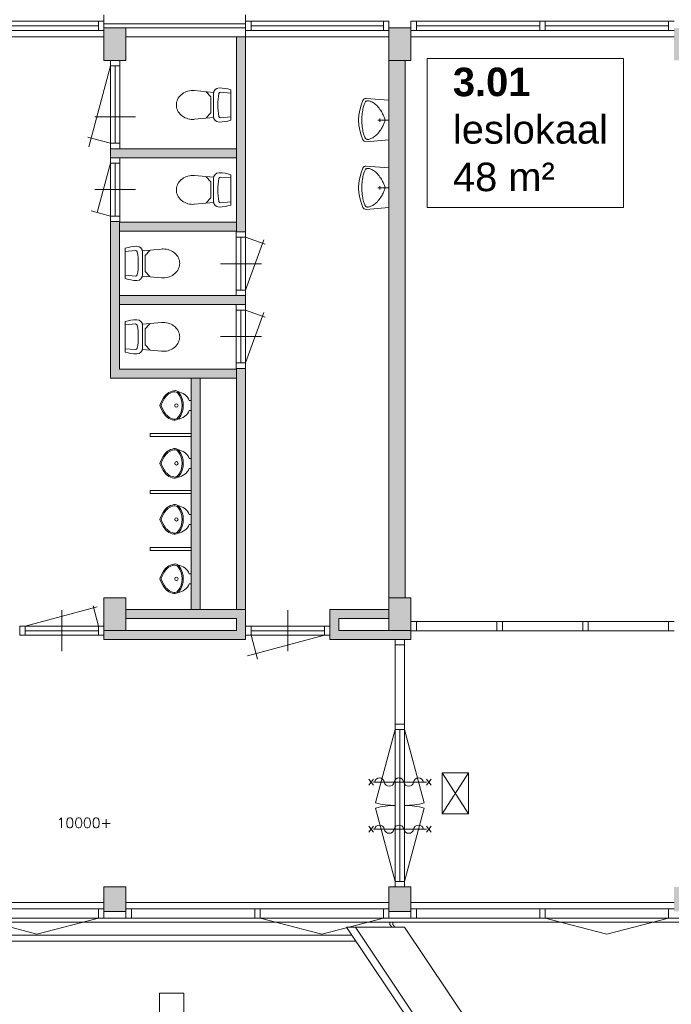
# Model space of a CAD drawing. Header units: millimetres. Extents: x 755778 to 1537169, y 90093 to 392038.
# Tile 122 of 134: x 1176787 to 1184788, y 347586 to 359679. Entities that reach past the tile are written whole.
import ezdxf

# ---------------------------------------------------------------- set-up
doc = ezdxf.new("R2010")
doc.units = ezdxf.units.MM
doc.layers.add('NIV 3HB', color=7, linetype='Continuous')
doc.layers.add('RUIMTEnr', color=7, linetype='Continuous', lineweight=5)
doc.styles.add('ROMANS', font='romans.shx')
doc.styles.get("Standard").update_dxf_attribs({"font": 'arial.ttf'})

msp = doc.modelspace()

# ---------------------------------------------------------------- hatches: boundary and pattern name
at = {"layer": 'NIV 3HB', "lineweight": 5, "true_color": 0x555d61}
h = msp.add_hatch(color=251, dxfattribs=at)
h.paths.add_polyline_path([(1209321.2, 359578.1), (1209591.2, 359578.1), (1209591.2, 359178.1), (1209321.2, 359178.1)])
h.paths.add_polyline_path([(1205821.2, 359578.1), (1206091.2, 359578.1), (1206091.2, 359178.1), (1205821.2, 359178.1)])
h.paths.add_polyline_path([(1202321.2, 359578.1), (1202591.2, 359578.1), (1202591.2, 359178.1), (1202321.2, 359178.1)])
h.paths.add_polyline_path([(1198821.2, 359578.1), (1199091.2, 359578.1), (1199091.2, 359178.1), (1198821.2, 359178.1)])
h.paths.add_polyline_path([(1195321.2, 359578.1), (1195591.2, 359578.1), (1195591.2, 359178.1), (1195321.2, 359178.1)])
h.paths.add_polyline_path([(1191821.2, 359578.1), (1192091.2, 359578.1), (1192091.2, 359178.1), (1191821.2, 359178.1)])
h.paths.add_polyline_path([(1188321.2, 359578.1), (1188591.2, 359578.1), (1188591.2, 359178.1), (1188321.2, 359178.1)])
h.paths.add_polyline_path([(1184821.2, 359578.1), (1185091.2, 359578.1), (1185091.2, 359178.1), (1184821.2, 359178.1)])
h.paths.add_polyline_path([(1181321.2, 359578.1), (1181591.2, 359578.1), (1181591.2, 359178.1), (1181321.2, 359178.1)])
h.paths.add_polyline_path([(1177821.2, 359578.1), (1178091.2, 359578.1), (1178091.2, 359178.1), (1177821.2, 359178.1)])
h.paths.add_polyline_path([(1174321.2, 359578.1), (1174591.2, 359578.1), (1174591.2, 359178.1), (1174321.2, 359178.1)])
h.paths.add_polyline_path([(1167063.7, 359578.1), (1167848.7, 359578.1), (1167848.7, 359178.1), (1167063.7, 359178.1)])
h.paths.add_polyline_path([(1160341.2, 359578.1), (1164711.2, 359578.1), (1164711.2, 359178.1), (1160341.2, 359178.1)])
h.paths.add_polyline_path([(1171111.2, 359578.1), (1171381.2, 359578.1), (1171381.2, 359178.1), (1171111.2, 359178.1)])
h.paths.add_polyline_path([(1170206.2, 359578.1), (1171091.2, 359578.1), (1171091.2, 359178.1), (1170206.2, 359178.1)])
h.paths.add_polyline_path([(1164106.2, 359598.1), (1164106.2, 359928.1), (1163506.2, 359928.1), (1163506.2, 359598.1)])
at = {"layer": 'NIV 3HB', "lineweight": 5}
for points in [[(1179561.2, 359468.1), (1179451.2, 359468.1), (1179451.2, 357074.1), (1179561.2, 357074.1)], [(1181521.2, 359178.1), (1181321.2, 359178.1), (1181321.2, 352578.1), (1181521.2, 352578.1)], [(1179451.2, 358094.1), (1177901.2, 358094.1), (1177901.2, 357984.1), (1179451.2, 357984.1)], [(1179451.2, 355388.1), (1178011.2, 355388.1), (1178011.2, 357200.1), (1177901.2, 357200.1), (1177901.2, 355278.1), (1179451.2, 355278.1)], [(1179561.2, 356290.1), (1178011.2, 356290.1), (1178011.2, 356180.1), (1179561.2, 356180.1)], [(1179561.2, 355396.1), (1179451.2, 355396.1), (1179451.2, 352433.1), (1179561.2, 352433.1)], [(1179001.2, 355278.1), (1178891.2, 355278.1), (1178891.2, 352433.1), (1179001.2, 352433.1)], [(1179561.2, 352433.1), (1178091.2, 352433.1), (1178091.2, 352323.1), (1179451.2, 352323.1), (1179451.2, 352178.1), (1177821.6, 352178.1), (1177821.6, 352118.1), (1177821.2, 352068.1), (1179561.2, 352068.1)], [(1181321.2, 352433.1), (1180595.2, 352433.1), (1180595.2, 352232.1), (1180595.6, 352232.1), (1180595.6, 352118.1), (1180595.2, 352068.1), (1181591.2, 352068.1), (1181591.2, 352178.1), (1180705.2, 352178.1), (1180705.2, 352323.1), (1181321.2, 352323.1)]]:
    msp.add_hatch(color=7, dxfattribs=at).paths.add_polyline_path(points)
msp.add_hatch(color=7, dxfattribs=at).paths.add_polyline_path([(1179451.2, 357192.1), (1178011.2, 357192.1), (1178011.2, 357082.1), (1179451.2, 357082.1)], flags=17)
at = {"layer": 'NIV 3HB', "lineweight": 5, "true_color": 0x555d61}
h = msp.add_hatch(color=251, dxfattribs=at)
h.paths.add_polyline_path([(1170821.2, 352578.1), (1171091.2, 352578.1), (1171091.2, 352178.1), (1170821.2, 352178.1)])
h.paths.add_polyline_path([(1171111.2, 352578.1), (1171381.2, 352578.1), (1171381.2, 352178.1), (1171111.2, 352178.1)])
h.paths.add_polyline_path([(1181321.2, 352578.1), (1181591.2, 352578.1), (1181591.2, 352178.1), (1181321.2, 352178.1)])
h.paths.add_polyline_path([(1177821.2, 352578.1), (1178091.2, 352578.1), (1178091.2, 352178.1), (1177821.2, 352178.1)])
h.paths.add_polyline_path([(1174476.2, 354198.1), (1174476.2, 352178.1), (1174236.2, 352178.1), (1174236.2, 352578.1), (1174316.2, 352578.1), (1174316.2, 354198.1)])
h.paths.add_polyline_path([(1184821.2, 352578.1), (1185091.2, 352578.1), (1185091.2, 352178.1), (1184821.2, 352178.1)])
h.paths.add_polyline_path([(1184821.2, 352178.1), (1184821.2, 352578.1), (1185091.2, 352578.1), (1185091.2, 352178.1)])
h.paths.add_polyline_path([(1191821.2, 352578.1), (1192091.2, 352578.1), (1192091.2, 352178.1), (1191821.2, 352178.1)])
h.paths.add_polyline_path([(1188321.2, 352578.1), (1188591.2, 352578.1), (1188591.2, 352178.1), (1188321.2, 352178.1)])
h.paths.add_polyline_path([(1181321.2, 348728.1), (1181591.2, 348728.1), (1181591.2, 349028.1), (1181321.2, 349028.1)])
h.paths.add_polyline_path([(1184821.2, 348728.1), (1185091.2, 348728.1), (1185091.2, 349028.1), (1184821.2, 349028.1)])
h.paths.add_polyline_path([(1191821.2, 348728.1), (1192091.2, 348728.1), (1192091.2, 349028.1), (1191821.2, 349028.1)])
h.paths.add_polyline_path([(1188321.2, 348728.1), (1188591.2, 348728.1), (1188591.2, 349028.1), (1188321.2, 349028.1)])
h = msp.add_hatch(color=251, dxfattribs=at)
h.paths.add_polyline_path([(1158571.2, 352578.1), (1158841.2, 352578.1), (1158841.2, 352178.1), (1158571.2, 352178.1)])
h.paths.add_polyline_path([(1158571.2, 348743.1), (1158841.2, 348743.1), (1158841.2, 349013.1), (1158571.2, 349013.1)])
h.paths.add_polyline_path([(1155071.2, 348743.1), (1155341.2, 348743.1), (1155341.2, 349013.1), (1155071.2, 349013.1)])
h.paths.add_polyline_path([(1151571.2, 348743.1), (1151841.2, 348743.1), (1151841.2, 349013.1), (1151571.2, 349013.1)])
h.paths.add_polyline_path([(1148071.2, 348743.1), (1148341.2, 348743.1), (1148341.2, 349013.1), (1148071.2, 349013.1)])
h.paths.add_polyline_path([(1162071.2, 348728.1), (1162341.2, 348728.1), (1162341.2, 349028.1), (1162071.2, 349028.1)])
h.paths.add_polyline_path([(1163821.2, 348728.1), (1164091.2, 348728.1), (1164091.2, 349028.1), (1163821.2, 349028.1)])
h.paths.add_polyline_path([(1167321.2, 348728.1), (1167591.2, 348728.1), (1167591.2, 349028.1), (1167321.2, 349028.1)])
h.paths.add_polyline_path([(1171111.2, 348728.1), (1171381.2, 348728.1), (1171381.2, 349028.1), (1171111.2, 349028.1)])
h.paths.add_polyline_path([(1170821.2, 348728.1), (1171091.2, 348728.1), (1171091.2, 349028.1), (1170821.2, 349028.1)])
h.paths.add_polyline_path([(1177821.2, 348728.1), (1178091.2, 348728.1), (1178091.2, 349028.1), (1177821.2, 349028.1)])
h.paths.add_polyline_path([(1174321.2, 348728.1), (1174591.2, 348728.1), (1174591.2, 349028.1), (1174321.2, 349028.1)])
h.paths.add_polyline_path([(1148071.2, 352528.1), (1148071.2, 352228.1), (1148341.2, 352228.1), (1148341.2, 352528.1)])

# ---------------------------------------------------------------- linework, layer by layer
at = {"layer": 'NIV 3HB', "color": 7, "lineweight": 5}
for p, q in [((1177754.2, 359660.1), (1176239.7, 359660.1)), ((1177821.2, 359738.1), (1177821.2, 359628.1)), ((1179561.2, 359628.1), (1179561.2, 359738.1)), ((1181254.2, 359660.1), (1179628.2, 359660.1)), ((1183172.7, 359660.1), (1181658.2, 359660.1)), ((1184754.2, 359660.1), (1183239.7, 359660.1)), ((1177754.2, 359603.1), (1176239.7, 359603.1)), ((1177754.2, 359546.1), (1176239.7, 359546.1)), ((1177821.2, 359628.1), (1179561.2, 359628.1)), ((1177821.2, 359578.1), (1178091.2, 359578.1)), ((1177821.2, 359178.1), (1177821.2, 359578.1)), ((1178091.2, 359578.1), (1178091.2, 359178.1)), ((1178091.2, 359468.1), (1178091.2, 359578.1)), ((1178091.2, 359578.1), (1179561.2, 359578.1)), ((1179561.2, 359578.1), (1179561.2, 359468.1)), ((1181254.2, 359603.1), (1179628.2, 359603.1)), ((1181254.2, 359546.1), (1179628.2, 359546.1)), ((1181321.2, 359578.1), (1181591.2, 359578.1)), ((1181321.2, 359178.1), (1181321.2, 359578.1)), ((1181591.2, 359578.1), (1181591.2, 359178.1)), ((1183172.7, 359603.1), (1181658.2, 359603.1)), ((1183172.7, 359546.1), (1181658.2, 359546.1)), ((1184754.2, 359603.1), (1183239.7, 359603.1)), ((1184754.2, 359546.1), (1183239.7, 359546.1)), ((1174591.2, 359468.1), (1177821.2, 359468.1)), ((1179561.2, 359468.1), (1178091.2, 359468.1)), ((1179451.2, 357074.1), (1179451.2, 359468.1)), ((1179451.2, 359468.1), (1179561.2, 359468.1)), ((1179561.2, 359468.1), (1181321.2, 359468.1)), ((1179561.2, 359468.1), (1179561.2, 357074.1)), ((1181591.2, 359468.1), (1184821.2, 359468.1)), ((1178091.2, 359178.1), (1177821.2, 359178.1)), ((1181591.2, 359178.1), (1181321.2, 359178.1)), ((1181521.2, 359178.1), (1181321.2, 359178.1)), ((1181321.2, 359178.1), (1181321.2, 352578.1)), ((1181521.2, 352578.1), (1181521.2, 359178.1)), ((1177901.2, 359111.1), (1177635.5, 358119.4)), ((1177901.2, 359111.1), (1177901.2, 358161.1)), ((1177958.2, 359111.1), (1177958.2, 358161.1)), ((1178015.2, 359111.1), (1178015.2, 358161.1)), ((1177708.2, 358486.1), (1178208.2, 358486.1)), ((1177663.7, 358224.7), (1177623.7, 358235.4)), ((1177901.2, 358161.1), (1177663.7, 358224.7)), ((1177901.2, 357984.1), (1177901.2, 358094.1)), ((1177901.2, 358094.1), (1179451.2, 358094.1)), ((1179451.2, 358094.1), (1179451.2, 357984.1)), ((1179451.2, 357984.1), (1177901.2, 357984.1)), ((1177901.2, 357917.1), (1177738.7, 357310.6)), ((1177901.2, 357267.1), (1177901.2, 357917.1)), ((1177958.2, 357267.1), (1177958.2, 357917.1)), ((1178015.2, 357267.1), (1178015.2, 357917.1)), ((1177708.2, 357592.1), (1178208.2, 357592.1)), ((1177901.2, 357267.1), (1177663.7, 357330.7)), ((1178011.2, 357200.1), (1177901.2, 357200.1)), ((1177901.2, 357200.1), (1177901.2, 355278.1)), ((1178011.2, 355388.1), (1178011.2, 357200.1)), ((1178011.2, 357082.1), (1178011.2, 357192.1)), ((1178011.2, 357192.1), (1179451.2, 357192.1)), ((1179451.2, 357192.1), (1179451.2, 357082.1)), ((1179451.2, 357082.1), (1178011.2, 357082.1)), ((1179447.2, 357007.1), (1179447.2, 356357.1)), ((1179561.2, 357074.1), (1179451.2, 357074.1)), ((1179504.2, 357007.1), (1179504.2, 356357.1)), ((1179561.2, 357007.1), (1179799.3, 356920.4)), ((1179561.2, 357007.1), (1179561.2, 356357.1)), ((1179561.2, 356357.1), (1179786.7, 356976.7)), ((1179254.2, 356682.1), (1179754.2, 356682.1)), ((1179254.2, 356682.1), (1179754.2, 356682.1)), ((1178011.2, 356180.1), (1178011.2, 356290.1)), ((1178011.2, 356290.1), (1179561.2, 356290.1)), ((1179561.2, 356290.1), (1179561.2, 356180.1)), ((1179561.2, 356180.1), (1178011.2, 356180.1)), ((1179447.2, 355463.1), (1179447.2, 356113.1)), ((1179504.2, 355463.1), (1179504.2, 356113.1)), ((1179561.2, 356113.1), (1179799.3, 356026.4)), ((1179561.2, 355463.1), (1179561.2, 356113.1)), ((1179561.2, 355463.1), (1179786.7, 356082.7)), ((1179254.2, 355788.1), (1179754.2, 355788.1)), ((1179451.2, 355388.1), (1178011.2, 355388.1)), ((1179451.2, 352433.1), (1179451.2, 355396.1)), ((1179451.2, 355396.1), (1179561.2, 355396.1)), ((1179451.2, 355278.1), (1179451.2, 355388.1)), ((1179561.2, 355396.1), (1179561.2, 352433.1)), ((1177901.2, 355278.1), (1179451.2, 355278.1)), ((1178891.2, 352433.1), (1178891.2, 355278.1)), ((1178891.2, 355278.1), (1179001.2, 355278.1)), ((1179001.2, 355278.1), (1179001.2, 352433.1)), ((1178515.5, 354964.6), (1178548.7, 355027.4)), ((1178528.3, 354957.8), (1178561.5, 355020.6)), ((1178561.5, 354861.9), (1178528.3, 354924.7)), ((1178891.2, 355002.9), (1178868.6, 355002.9)), ((1178891.2, 354879.6), (1178891.2, 355002.9)), ((1178548.7, 354855.1), (1178515.5, 354917.9)), ((1178891.2, 354879.6), (1178868.6, 354879.6)), ((1178891.2, 354598.1), (1178391.2, 354598.1)), ((1178391.2, 354598.1), (1178391.2, 354558.1)), ((1178391.2, 354558.1), (1178891.2, 354558.1)), ((1178891.2, 354558.1), (1178891.2, 354598.1)), ((1178515.5, 354253), (1178548.7, 354315.8)), ((1178548.7, 354143.6), (1178515.5, 354206.3)), ((1178528.3, 354246.3), (1178561.5, 354309)), ((1178561.5, 354150.3), (1178528.3, 354213.1)), ((1178891.2, 354291.3), (1178868.6, 354291.3)), ((1178891.2, 354168), (1178891.2, 354291.3)), ((1178891.2, 354168), (1178868.6, 354168)), ((1178891.2, 353898.1), (1178391.2, 353898.1)), ((1178391.2, 353898.1), (1178391.2, 353858.1)), ((1178391.2, 353858.1), (1178891.2, 353858.1)), ((1178891.2, 353858.1), (1178891.2, 353898.1)), ((1178515.5, 353564.8), (1178548.7, 353627.6)), ((1178528.3, 353558), (1178561.5, 353620.8)), ((1178891.2, 353603.1), (1178868.6, 353603.1)), ((1178891.2, 353479.8), (1178891.2, 353603.1)), ((1178548.7, 353455.3), (1178515.5, 353518.1)), ((1178561.5, 353462.1), (1178528.3, 353524.9)), ((1178891.2, 353479.8), (1178868.6, 353479.8)), ((1178891.2, 353198.1), (1178391.2, 353198.1)), ((1178391.2, 353198.1), (1178391.2, 353158.1)), ((1178391.2, 353158.1), (1178891.2, 353158.1)), ((1178891.2, 353158.1), (1178891.2, 353198.1)), ((1178515.5, 352835.8), (1178548.7, 352898.5)), ((1178528.3, 352829), (1178561.5, 352891.8)), ((1178891.2, 352874.1), (1178868.6, 352874.1)), ((1178891.2, 352750.8), (1178891.2, 352874.1)), ((1178548.7, 352726.3), (1178515.5, 352789.1)), ((1178561.5, 352733.1), (1178528.3, 352795.8)), ((1178891.2, 352750.8), (1178868.6, 352750.8)), ((1177821.2, 352578.1), (1178091.2, 352578.1)), ((1177821.2, 352178.1), (1177821.2, 352578.1)), ((1177821.2, 352178.1), (1177821.2, 352578.1)), ((1177821.2, 352578.1), (1178091.2, 352578.1)), ((1178091.2, 352578.1), (1178091.2, 352178.1)), ((1178091.2, 352578.1), (1178091.2, 352178.1)), ((1181321.2, 352578.1), (1181591.2, 352578.1)), ((1181321.2, 352178.1), (1181321.2, 352578.1)), ((1181321.2, 352178.1), (1181321.2, 352578.1)), ((1181321.2, 352578.1), (1181591.2, 352578.1)), ((1181321.2, 352578.1), (1181521.2, 352578.1)), ((1181591.2, 352578.1), (1181591.2, 352178.1)), ((1181591.2, 352578.1), (1181591.2, 352178.1)), ((1176854.6, 352232.1), (1177740.1, 352469.4)), ((1177304.6, 351925.1), (1177304.6, 352425.1)), ((1177754.6, 352232.1), (1177688.2, 352479.8)), ((1179561.2, 352433.1), (1178091.2, 352433.1)), ((1178091.2, 352433.1), (1178091.2, 352323.1)), ((1179001.2, 352433.1), (1178891.2, 352433.1)), ((1179561.2, 352433.1), (1179451.2, 352433.1)), ((1179561.2, 352068.1), (1179561.2, 352433.1)), ((1180078.6, 351925.1), (1180078.6, 352425.1)), ((1180595.2, 352068.1), (1180595.2, 352433.1)), ((1180595.2, 352433.1), (1181321.2, 352433.1)), ((1181321.2, 352433.1), (1181321.2, 352323.1)), ((1178091.2, 352323.1), (1179451.2, 352323.1)), ((1179451.2, 352323.1), (1179451.2, 352178.1)), ((1181321.2, 352323.1), (1180705.2, 352323.1)), ((1180705.2, 352323.1), (1180705.2, 352178.1)), ((1181591.2, 352288.1), (1181591.2, 352068.1)), ((1181658.2, 352288.1), (1182646.2, 352288.1)), ((1182713.2, 352288.1), (1183700.2, 352288.1)), ((1183767.2, 352288.1), (1184754.2, 352288.1)), ((1177754.6, 352232.1), (1176854.6, 352232.1)), ((1177754.6, 352175.1), (1176854.6, 352175.1)), ((1179451.2, 352178.1), (1177821.2, 352178.1)), ((1177821.2, 352178.1), (1177821.2, 352068.1)), ((1178091.2, 352178.1), (1177821.2, 352178.1)), ((1178091.2, 352178.1), (1177821.2, 352178.1)), ((1180528.6, 352232.1), (1179628.6, 352232.1)), ((1180528.6, 352175.1), (1179628.6, 352175.1)), ((1180705.2, 352178.1), (1181591.2, 352178.1)), ((1181591.2, 352178.1), (1181321.2, 352178.1)), ((1181591.2, 352178.1), (1181321.2, 352178.1)), ((1181591.2, 352178.1), (1181591.2, 352068.1)), ((1181658.2, 352174.1), (1182646.2, 352174.1)), ((1182713.2, 352174.1), (1183700.2, 352174.1)), ((1183767.2, 352174.1), (1184754.2, 352174.1)), ((1177754.6, 352118.1), (1176854.6, 352118.1)), ((1177821.2, 352068.1), (1179561.2, 352068.1)), ((1180528.6, 352118.1), (1179585.1, 351865.3)), ((1179628.6, 352118.1), (1179707.6, 351823.3)), ((1180528.6, 352118.1), (1179628.6, 352118.1)), ((1181591.2, 352068.1), (1180595.2, 352068.1)), ((1181399.2, 352001.1), (1181399.2, 351013.1)), ((1181513.2, 352001.1), (1181513.2, 351013.1)), ((1181399.2, 350961.1), (1181157.7, 350059.9)), ((1181399.2, 351028.1), (1181399.2, 350961.1)), ((1181513.2, 351028.1), (1181399.2, 351028.1)), ((1181513.2, 350961.1), (1181399.2, 350961.1)), ((1181399.2, 350961.1), (1181399.2, 349095.1)), ((1181456.2, 350961.1), (1181456.2, 349095.1)), ((1181513.2, 350961.1), (1181513.2, 351028.1)), ((1181513.2, 350961.1), (1181513.2, 349095.1)), ((1181513.2, 350961.1), (1181754.7, 350059.9)), ((1181975.1, 349926.2), (1182299.5, 350428)), ((1182299.5, 349926.2), (1181975.1, 350428)), ((1182299.5, 350428), (1181975.1, 350428)), ((1181975.1, 350428), (1181975.1, 349926.2)), ((1182299.5, 349926.2), (1182299.5, 350428)), ((1181399.2, 349095.1), (1181157.7, 349996.3)), ((1181513.2, 349095.1), (1181754.7, 349996.3)), ((1181975.1, 349926.2), (1182299.5, 349926.2)), ((1178091.2, 349028.1), (1177821.2, 349028.1)), ((1177821.2, 349028.1), (1177821.2, 348728.1)), ((1178091.2, 348728.1), (1178091.2, 349028.1)), ((1181591.2, 349028.1), (1181321.2, 349028.1)), ((1181321.2, 349028.1), (1181321.2, 348728.1)), ((1181399.2, 349095.1), (1181399.2, 349028.1)), ((1181513.2, 349095.1), (1181399.2, 349095.1)), ((1181513.2, 349028.1), (1181399.2, 349028.1)), ((1181513.2, 349028.1), (1181513.2, 349095.1)), ((1181591.2, 348728.1), (1181591.2, 349028.1)), ((1174591.2, 348838.1), (1177821.2, 348838.1)), ((1177754.2, 348760.1), (1176239.7, 348760.1)), ((1178091.2, 348838.1), (1181321.2, 348838.1)), ((1179672.7, 348760.1), (1178158.2, 348760.1)), ((1181254.2, 348760.1), (1179739.7, 348760.1)), ((1181591.2, 348838.1), (1184821.2, 348838.1)), ((1183172.7, 348760.1), (1181658.2, 348760.1)), ((1184754.2, 348760.1), (1183239.7, 348760.1)), ((1177956.2, 348646.1), (1176239.7, 348646.1)), ((1177821.2, 348728.1), (1178091.2, 348728.1)), ((1179672.7, 348646.1), (1177956.2, 348646.1)), ((1181456.2, 348646.1), (1179739.7, 348646.1)), ((1181321.2, 348728.1), (1181591.2, 348728.1)), ((1183172.7, 348646.1), (1181456.2, 348646.1)), ((1184956.2, 348646.1), (1183239.7, 348646.1)), ((1226821.2, 348593.1), (1163821.2, 348593.1)), ((1181510.7, 348533.1), (1180800.2, 348533.1)), ((1182253, 346367.7), (1180800.2, 348533.1)), ((1182327.8, 346417.8), (1180908.6, 348533.1)), ((1181370, 348593.1), (1181333.9, 348593.1)), ((1181333.9, 348593.1), (1181333.9, 348568.1)), ((1181333.9, 348568.1), (1181357.4, 348533.1)), ((1181357.4, 348533.1), (1181393.5, 348533.1)), ((1181370, 348568.1), (1181370, 348593.1)), ((1181393.5, 348533.1), (1181370, 348568.1)), ((1182743.1, 346696.2), (1181510.7, 348533.1)), ((1180866.1, 348434.9), (1171251.2, 348434.9)), ((1180914.4, 348362.9), (1171251.2, 348362.9)), ((1178502.6, 347723), (1178802.6, 347723)), ((1178502.6, 339653.2), (1178502.6, 347723)), ((1178802.6, 347723), (1178802.6, 339653.2))]:
    msp.add_line(p, q, dxfattribs=at)
at = {"layer": 'NIV 3HB', "color": 7, "linetype": 'ByBlock', "lineweight": 5}
for p, q in [((1177821.2, 359660.1), (1177754.2, 359660.1)), ((1177754.2, 359660.1), (1177754.2, 359546.1)), ((1177821.2, 359660.1), (1177821.2, 359546.1)), ((1179628.2, 359660.1), (1179561.2, 359660.1)), ((1179561.2, 359660.1), (1179561.2, 359546.1)), ((1179628.2, 359660.1), (1179628.2, 359546.1)), ((1181321.2, 359660.1), (1181254.2, 359660.1)), ((1181254.2, 359660.1), (1181254.2, 359546.1)), ((1181321.2, 359660.1), (1181321.2, 359546.1)), ((1181658.2, 359660.1), (1181591.2, 359660.1)), ((1181591.2, 359660.1), (1181591.2, 359546.1)), ((1181658.2, 359660.1), (1181658.2, 359546.1)), ((1183239.7, 359660.1), (1183172.7, 359660.1)), ((1183172.7, 359660.1), (1183172.7, 359546.1)), ((1183239.7, 359660.1), (1183239.7, 359546.1)), ((1184821.2, 359660.1), (1184754.2, 359660.1)), ((1184754.2, 359660.1), (1184754.2, 359546.1)), ((1177754.2, 359546.1), (1177821.2, 359546.1)), ((1179561.2, 359546.1), (1179628.2, 359546.1)), ((1181254.2, 359546.1), (1181321.2, 359546.1)), ((1181591.2, 359546.1), (1181658.2, 359546.1)), ((1183172.7, 359546.1), (1183239.7, 359546.1)), ((1184754.2, 359546.1), (1184821.2, 359546.1)), ((1177901.2, 359178.1), (1177901.2, 359111.1)), ((1178015.2, 359178.1), (1177901.2, 359178.1)), ((1178015.2, 359111.1), (1178015.2, 359178.1)), ((1178015.2, 359111.1), (1177901.2, 359111.1)), ((1179165.6, 358786.2), (1178934.8, 358808.1)), ((1179135.6, 358729.5), (1179075.5, 358791.5)), ((1179254.1, 358788.7), (1179379.6, 358777.8)), ((1179379.6, 358817.6), (1179379.6, 358444.6)), ((1179135.6, 358533.8), (1179135.6, 358729.5)), ((1179165.6, 358492), (1179165.6, 358770.2)), ((1181027.1, 358661.3), (1181030.9, 358667.3)), ((1181030.9, 358667.3), (1181034.9, 358672.3)), ((1181034.9, 358672.3), (1181039, 358676.4)), ((1181039, 358676.4), (1181043.4, 358679.5)), ((1181321.2, 358689), (1181041.4, 358711.2)), ((1181043.4, 358679.5), (1181048.1, 358681.8)), ((1181048.1, 358681.8), (1181053.2, 358683.2)), ((1181053.2, 358683.2), (1181059, 358683.8)), ((1181059, 358683.8), (1181065.4, 358683.4)), ((1181065.4, 358683.4), (1181072.6, 358682.2)), ((1181072.6, 358682.2), (1181080.6, 358680.2)), ((1181080.6, 358680.2), (1181089.6, 358677.3)), ((1181089.6, 358677.3), (1181099.5, 358673.5)), ((1181099.5, 358673.5), (1181110, 358668.8)), ((1181110, 358668.8), (1181121.1, 358663)), ((1181321.2, 358689), (1181321.2, 358202.7)), ((1180993, 358529), (1180995.8, 358548.3)), ((1180995.8, 358548.3), (1180998.9, 358566.5)), ((1180998.9, 358566.5), (1181002.2, 358583.5)), ((1181002.2, 358583.5), (1181005.7, 358599.1)), ((1181005.7, 358599.1), (1181009.2, 358613)), ((1181009.2, 358613), (1181012.6, 358625.4)), ((1181012.6, 358625.4), (1181016.2, 358636.3)), ((1181016.2, 358636.3), (1181019.7, 358645.9)), ((1181019.7, 358645.9), (1181023.4, 358654.2)), ((1181023.4, 358654.2), (1181027.1, 358661.3)), ((1181121.1, 358663), (1181132.5, 358656.2)), ((1181132.5, 358656.2), (1181144.1, 358648.2)), ((1181144.1, 358648.2), (1181155.7, 358639.1)), ((1181155.7, 358639.1), (1181167.3, 358628.7)), ((1181167.3, 358628.7), (1181178.6, 358617.1)), ((1181178.6, 358617.1), (1181189.6, 358604.5)), ((1181189.6, 358604.5), (1181200.1, 358591.2)), ((1181200.1, 358591.2), (1181210.1, 358577.4)), ((1181210.1, 358577.4), (1181219.6, 358563.4)), ((1181219.6, 358563.4), (1181228.4, 358549.6)), ((1181228.4, 358549.6), (1181236.5, 358536.1)), ((1179165.6, 358477.1), (1178934.8, 358455.2)), ((1179135.6, 358533.8), (1179075.5, 358471.8)), ((1179254.1, 358473.5), (1179379.6, 358484.4)), ((1180987.2, 358445.8), (1180987.6, 358467.1)), ((1180987.6, 358424.5), (1180987.2, 358445.8)), ((1180987.6, 358467.1), (1180988.8, 358488.3)), ((1180988.8, 358488.3), (1180990.6, 358509)), ((1180990.6, 358509), (1180993, 358529)), ((1181321.2, 358445.8), (1181186, 358445.8)), ((1181209.1, 358465.6), (1181209.1, 358426.1)), ((1181236.5, 358536.1), (1181243.7, 358523.4)), ((1181243.7, 358523.4), (1181250.1, 358511.6)), ((1181250.1, 358511.6), (1181255.6, 358500.6)), ((1181255.6, 358500.6), (1181260.2, 358490.3)), ((1181260.2, 358490.3), (1181263.9, 358480.7)), ((1181263.9, 358480.7), (1181266.8, 358471.6)), ((1181266.8, 358471.6), (1181268.9, 358462.8)), ((1181268.9, 358428.9), (1181266.8, 358420.1)), ((1181268.9, 358462.8), (1181270.1, 358454.2)), ((1181270.1, 358437.4), (1181268.9, 358428.9)), ((1181270.1, 358454.2), (1181270.5, 358445.8)), ((1181270.5, 358445.8), (1181270.1, 358437.4)), ((1180988.8, 358403.4), (1180987.6, 358424.5)), ((1180990.6, 358382.7), (1180988.8, 358403.4)), ((1180993, 358362.6), (1180990.6, 358382.7)), ((1180995.8, 358343.3), (1180993, 358362.6)), ((1180998.9, 358325.1), (1180995.8, 358343.3)), ((1181002.2, 358308.1), (1180998.9, 358325.1)), ((1181005.7, 358292.6), (1181002.2, 358308.1)), ((1181210.1, 358314.3), (1181200.1, 358300.5)), ((1181219.6, 358328.2), (1181210.1, 358314.3)), ((1181228.4, 358342.1), (1181219.6, 358328.2)), ((1181236.5, 358355.5), (1181228.4, 358342.1)), ((1181243.7, 358368.2), (1181236.5, 358355.5)), ((1181250.1, 358380.1), (1181243.7, 358368.2)), ((1181255.6, 358391.1), (1181250.1, 358380.1)), ((1181260.2, 358401.3), (1181255.6, 358391.1)), ((1181263.9, 358410.9), (1181260.2, 358401.3)), ((1181266.8, 358420.1), (1181263.9, 358410.9)), ((1181009.2, 358278.6), (1181005.7, 358292.6)), ((1181012.6, 358266.2), (1181009.2, 358278.6)), ((1181016.2, 358255.3), (1181012.6, 358266.2)), ((1181019.7, 358245.7), (1181016.2, 358255.3)), ((1181023.4, 358237.5), (1181019.7, 358245.7)), ((1181027.1, 358230.4), (1181023.4, 358237.5)), ((1181030.9, 358224.4), (1181027.1, 358230.4)), ((1181034.9, 358219.4), (1181030.9, 358224.4)), ((1181039, 358215.3), (1181034.9, 358219.4)), ((1181043.4, 358212.1), (1181039, 358215.3)), ((1181321.2, 358202.7), (1181041.4, 358180.5)), ((1181048.1, 358209.8), (1181043.4, 358212.1)), ((1181053.2, 358208.4), (1181048.1, 358209.8)), ((1181059, 358207.9), (1181053.2, 358208.4)), ((1181065.4, 358208.2), (1181059, 358207.9)), ((1181072.6, 358209.4), (1181065.4, 358208.2)), ((1181080.6, 358211.5), (1181072.6, 358209.4)), ((1181089.6, 358214.4), (1181080.6, 358211.5)), ((1181099.5, 358218.1), (1181089.6, 358214.4)), ((1181110, 358222.9), (1181099.5, 358218.1)), ((1181121.1, 358228.6), (1181110, 358222.9)), ((1181132.5, 358235.5), (1181121.1, 358228.6)), ((1181144.1, 358243.4), (1181132.5, 358235.5)), ((1181155.7, 358252.5), (1181144.1, 358243.4)), ((1181167.3, 358262.9), (1181155.7, 358252.5)), ((1181178.6, 358274.5), (1181167.3, 358262.9)), ((1181189.6, 358287.1), (1181178.6, 358274.5)), ((1181200.1, 358300.5), (1181189.6, 358287.1)), ((1177901.2, 358161.1), (1177901.2, 358094.1)), ((1178015.2, 358161.1), (1177901.2, 358161.1)), ((1178015.2, 358094.1), (1177901.2, 358094.1)), ((1178015.2, 358094.1), (1178015.2, 358161.1)), ((1177901.2, 357917.1), (1177901.2, 357984.1)), ((1178015.2, 357984.1), (1177901.2, 357984.1)), ((1178015.2, 357984.1), (1178015.2, 357917.1)), ((1178015.2, 357917.1), (1177901.2, 357917.1)), ((1181019.7, 357815.2), (1181023.4, 357823.5)), ((1181023.4, 357823.5), (1181027.1, 357830.6)), ((1181027.1, 357830.6), (1181030.9, 357836.6)), ((1181030.9, 357836.6), (1181034.9, 357841.6)), ((1181034.9, 357841.6), (1181039, 357845.6)), ((1181039, 357845.6), (1181043.4, 357848.8)), ((1181321.2, 357858.2), (1181041.4, 357880.5)), ((1181043.4, 357848.8), (1181048.1, 357851.1)), ((1181048.1, 357851.1), (1181053.2, 357852.5)), ((1181053.2, 357852.5), (1181059, 357853)), ((1181059, 357853), (1181065.4, 357852.7)), ((1181065.4, 357852.7), (1181072.6, 357851.5)), ((1181072.6, 357851.5), (1181080.6, 357849.5)), ((1181080.6, 357849.5), (1181089.6, 357846.6)), ((1181089.6, 357846.6), (1181099.5, 357842.8)), ((1181099.5, 357842.8), (1181110, 357838)), ((1181110, 357838), (1181121.1, 357832.3)), ((1181121.1, 357832.3), (1181132.5, 357825.5)), ((1181132.5, 357825.5), (1181144.1, 357817.5)), ((1181321.2, 357858.2), (1181321.2, 357372)), ((1179165.6, 357743.2), (1178934.8, 357765.1)), ((1179135.6, 357686.5), (1179075.5, 357748.5)), ((1179165.6, 357449), (1179165.6, 357727.2)), ((1179254.1, 357745.7), (1179379.6, 357734.8)), ((1179379.6, 357774.6), (1179379.6, 357401.6)), ((1180993, 357698.3), (1180995.8, 357717.6)), ((1180995.8, 357717.6), (1180998.9, 357735.8)), ((1180998.9, 357735.8), (1181002.2, 357752.8)), ((1181002.2, 357752.8), (1181005.7, 357768.3)), ((1181005.7, 357768.3), (1181009.2, 357782.3)), ((1181009.2, 357782.3), (1181012.6, 357794.7)), ((1181012.6, 357794.7), (1181016.2, 357805.6)), ((1181016.2, 357805.6), (1181019.7, 357815.2)), ((1181144.1, 357817.5), (1181155.7, 357808.4)), ((1181155.7, 357808.4), (1181167.3, 357798)), ((1181167.3, 357798), (1181178.6, 357786.4)), ((1181178.6, 357786.4), (1181189.6, 357773.8)), ((1181189.6, 357773.8), (1181200.1, 357760.4)), ((1181200.1, 357760.4), (1181210.1, 357746.6)), ((1181210.1, 357746.6), (1181219.6, 357732.7)), ((1181219.6, 357732.7), (1181228.4, 357718.8)), ((1181228.4, 357718.8), (1181236.5, 357705.4)), ((1181236.5, 357705.4), (1181243.7, 357692.7)), ((1179135.6, 357490.8), (1179135.6, 357686.5)), ((1180987.2, 357615.1), (1180987.6, 357636.4)), ((1180987.6, 357593.8), (1180987.2, 357615.1)), ((1180987.6, 357636.4), (1180988.8, 357657.5)), ((1180988.8, 357572.7), (1180987.6, 357593.8)), ((1180988.8, 357657.5), (1180990.6, 357678.2)), ((1180990.6, 357678.2), (1180993, 357698.3)), ((1181321.2, 357615.1), (1181186, 357615.1)), ((1181209.1, 357634.9), (1181209.1, 357595.3)), ((1181243.7, 357692.7), (1181250.1, 357680.8)), ((1181250.1, 357680.8), (1181255.6, 357669.9)), ((1181255.6, 357669.9), (1181260.2, 357659.6)), ((1181260.2, 357659.6), (1181263.9, 357650)), ((1181263.9, 357580.2), (1181260.2, 357570.6)), ((1181263.9, 357650), (1181266.8, 357640.8)), ((1181266.8, 357589.4), (1181263.9, 357580.2)), ((1181266.8, 357640.8), (1181268.9, 357632.1)), ((1181268.9, 357598.1), (1181266.8, 357589.4)), ((1181268.9, 357632.1), (1181270.1, 357623.5)), ((1181270.1, 357606.7), (1181268.9, 357598.1)), ((1181270.1, 357623.5), (1181270.5, 357615.1)), ((1181270.5, 357615.1), (1181270.1, 357606.7)), ((1179135.6, 357490.8), (1179075.5, 357428.8)), ((1180990.6, 357552), (1180988.8, 357572.7)), ((1180993, 357531.9), (1180990.6, 357552)), ((1180995.8, 357512.6), (1180993, 357531.9)), ((1180998.9, 357494.4), (1180995.8, 357512.6)), ((1181002.2, 357477.4), (1180998.9, 357494.4)), ((1181005.7, 357461.8), (1181002.2, 357477.4)), ((1181009.2, 357447.9), (1181005.7, 357461.8)), ((1181200.1, 357469.8), (1181189.6, 357456.4)), ((1181210.1, 357483.6), (1181200.1, 357469.8)), ((1181219.6, 357497.5), (1181210.1, 357483.6)), ((1181228.4, 357511.4), (1181219.6, 357497.5)), ((1181236.5, 357524.8), (1181228.4, 357511.4)), ((1181243.7, 357537.5), (1181236.5, 357524.8)), ((1181250.1, 357549.3), (1181243.7, 357537.5)), ((1181255.6, 357560.3), (1181250.1, 357549.3)), ((1181260.2, 357570.6), (1181255.6, 357560.3)), ((1179165.6, 357434.1), (1178934.8, 357412.2)), ((1179254.1, 357430.5), (1179379.6, 357441.4)), ((1181012.6, 357435.5), (1181009.2, 357447.9)), ((1181016.2, 357424.6), (1181012.6, 357435.5)), ((1181019.7, 357415), (1181016.2, 357424.6)), ((1181023.4, 357406.7), (1181019.7, 357415)), ((1181027.1, 357399.6), (1181023.4, 357406.7)), ((1181030.9, 357393.6), (1181027.1, 357399.6)), ((1181034.9, 357388.6), (1181030.9, 357393.6)), ((1181039, 357384.6), (1181034.9, 357388.6)), ((1181043.4, 357381.4), (1181039, 357384.6)), ((1181321.2, 357372), (1181041.4, 357349.7)), ((1181048.1, 357379.1), (1181043.4, 357381.4)), ((1181053.2, 357377.7), (1181048.1, 357379.1)), ((1181059, 357377.2), (1181053.2, 357377.7)), ((1181065.4, 357377.5), (1181059, 357377.2)), ((1181072.6, 357378.7), (1181065.4, 357377.5)), ((1181080.6, 357380.7), (1181072.6, 357378.7)), ((1181089.6, 357383.6), (1181080.6, 357380.7)), ((1181099.5, 357387.4), (1181089.6, 357383.6)), ((1181110, 357392.2), (1181099.5, 357387.4)), ((1181121.1, 357397.9), (1181110, 357392.2)), ((1181132.5, 357404.7), (1181121.1, 357397.9)), ((1181144.1, 357412.7), (1181132.5, 357404.7)), ((1181155.7, 357421.8), (1181144.1, 357412.7)), ((1181167.3, 357432.2), (1181155.7, 357421.8)), ((1181178.6, 357443.8), (1181167.3, 357432.2)), ((1181189.6, 357456.4), (1181178.6, 357443.8)), ((1177901.2, 357200.1), (1177901.2, 357267.1)), ((1178015.2, 357267.1), (1177901.2, 357267.1)), ((1178015.2, 357267.1), (1178015.2, 357200.1)), ((1178015.2, 357200.1), (1177901.2, 357200.1)), ((1179447.2, 357007.1), (1179447.2, 357074.1)), ((1179447.2, 357074.1), (1179561.2, 357074.1)), ((1179447.2, 357007.1), (1179561.2, 357007.1)), ((1179561.2, 357074.1), (1179561.2, 357007.1)), ((1178082.8, 356499.6), (1178082.8, 356872.6)), ((1178296.8, 356840.1), (1178527.6, 356862)), ((1178208.3, 356843.7), (1178082.8, 356832.8)), ((1178296.8, 356825.2), (1178296.8, 356547)), ((1178326.8, 356783.4), (1178386.9, 356845.3)), ((1178326.8, 356783.4), (1178326.8, 356587.6)), ((1178208.3, 356528.5), (1178082.8, 356539.4)), ((1178296.8, 356530.9), (1178527.6, 356509)), ((1178326.8, 356587.6), (1178386.9, 356525.7)), ((1179447.2, 356290.1), (1179447.2, 356357.1)), ((1179447.2, 356357.1), (1179561.2, 356357.1)), ((1179447.2, 356290.1), (1179561.2, 356290.1)), ((1179561.2, 356357.1), (1179561.2, 356290.1)), ((1179447.2, 356180.1), (1179447.2, 356113.1)), ((1179447.2, 356180.1), (1179561.2, 356180.1)), ((1179561.2, 356113.1), (1179561.2, 356180.1)), ((1179447.2, 356113.1), (1179561.2, 356113.1)), ((1178082.8, 355597.6), (1178082.8, 355970.6)), ((1178208.3, 355941.7), (1178082.8, 355930.8)), ((1178296.8, 355938.1), (1178527.6, 355960)), ((1178296.8, 355923.2), (1178296.8, 355645)), ((1178326.8, 355881.4), (1178386.9, 355943.3)), ((1178326.8, 355881.4), (1178326.8, 355685.6)), ((1178326.8, 355685.6), (1178386.9, 355623.7)), ((1178208.3, 355626.5), (1178082.8, 355637.4)), ((1178296.8, 355628.9), (1178527.6, 355607)), ((1179447.2, 355463.1), (1179447.2, 355396.1)), ((1179447.2, 355463.1), (1179561.2, 355463.1)), ((1179561.2, 355396.1), (1179561.2, 355463.1)), ((1179447.2, 355396.1), (1179561.2, 355396.1)), ((1181658.2, 352288.1), (1181591.2, 352288.1)), ((1181591.2, 352174.1), (1181591.2, 352288.1)), ((1181658.2, 352174.1), (1181658.2, 352288.1)), ((1182713.2, 352288.1), (1182646.2, 352288.1)), ((1182646.2, 352174.1), (1182646.2, 352288.1)), ((1182713.2, 352174.1), (1182713.2, 352288.1)), ((1183767.2, 352288.1), (1183700.2, 352288.1)), ((1183700.2, 352174.1), (1183700.2, 352288.1)), ((1183767.2, 352174.1), (1183767.2, 352288.1)), ((1184821.2, 352288.1), (1184754.2, 352288.1)), ((1184754.2, 352174.1), (1184754.2, 352288.1)), ((1176854.6, 352232.1), (1176787.6, 352232.1)), ((1176787.6, 352232.1), (1176787.6, 352118.1)), ((1176854.6, 352232.1), (1176854.6, 352118.1)), ((1177821.6, 352232.1), (1177754.6, 352232.1)), ((1177754.6, 352232.1), (1177754.6, 352118.1)), ((1177821.6, 352232.1), (1177821.6, 352118.1)), ((1179628.6, 352232.1), (1179561.6, 352232.1)), ((1179561.6, 352232.1), (1179561.6, 352118.1)), ((1179628.6, 352232.1), (1179628.6, 352118.1)), ((1180595.6, 352232.1), (1180528.6, 352232.1)), ((1180528.6, 352232.1), (1180528.6, 352118.1)), ((1180595.6, 352232.1), (1180595.6, 352118.1)), ((1181591.2, 352174.1), (1181658.2, 352174.1)), ((1182646.2, 352174.1), (1182713.2, 352174.1)), ((1183700.2, 352174.1), (1183767.2, 352174.1)), ((1184754.2, 352174.1), (1184821.2, 352174.1)), ((1176787.6, 352118.1), (1176854.6, 352118.1)), ((1177754.6, 352118.1), (1177821.6, 352118.1)), ((1179561.6, 352118.1), (1179628.6, 352118.1)), ((1180528.6, 352118.1), (1180595.6, 352118.1)), ((1181399.2, 352068.1), (1181399.2, 352001.1)), ((1181513.2, 352068.1), (1181399.2, 352068.1)), ((1181513.2, 352001.1), (1181513.2, 352068.1)), ((1181513.2, 352001.1), (1181399.2, 352001.1)), ((1181072.2, 350279.5), (1181132.2, 350351.5)), ((1181072.2, 350351.5), (1181132.2, 350279.5)), ((1181840.2, 350351.5), (1181780.2, 350279.5)), ((1181840.2, 350279.5), (1181780.2, 350351.5)), ((1181132.2, 350315.5), (1181780.2, 350315.5)), ((1181072.2, 349701.1), (1181132.2, 349773.1)), ((1181072.2, 349773.1), (1181132.2, 349701.1)), ((1181132.2, 349737.1), (1181780.2, 349737.1)), ((1181840.2, 349773.1), (1181780.2, 349701.1)), ((1181840.2, 349701.1), (1181780.2, 349773.1)), ((1177821.2, 348760.1), (1177754.2, 348760.1)), ((1177754.2, 348760.1), (1177754.2, 348646.1)), ((1177821.2, 348760.1), (1177821.2, 348646.1)), ((1178158.2, 348760.1), (1178091.2, 348760.1)), ((1178091.2, 348760.1), (1178091.2, 348646.1)), ((1178158.2, 348760.1), (1178158.2, 348646.1)), ((1179739.7, 348760.1), (1179672.7, 348760.1)), ((1179672.7, 348760.1), (1179672.7, 348646.1)), ((1179739.7, 348760.1), (1179739.7, 348646.1)), ((1181321.2, 348760.1), (1181254.2, 348760.1)), ((1181254.2, 348760.1), (1181254.2, 348646.1)), ((1181321.2, 348760.1), (1181321.2, 348646.1)), ((1181658.2, 348760.1), (1181591.2, 348760.1)), ((1181591.2, 348760.1), (1181591.2, 348646.1)), ((1181658.2, 348760.1), (1181658.2, 348646.1)), ((1183239.7, 348760.1), (1183172.7, 348760.1)), ((1183172.7, 348760.1), (1183172.7, 348646.1)), ((1183239.7, 348760.1), (1183239.7, 348646.1)), ((1184821.2, 348760.1), (1184754.2, 348760.1)), ((1184754.2, 348760.1), (1184754.2, 348646.1)), ((1177754.2, 348646.1), (1177821.2, 348646.1)), ((1178091.2, 348646.1), (1178158.2, 348646.1)), ((1179672.7, 348646.1), (1179739.7, 348646.1)), ((1181254.2, 348646.1), (1181321.2, 348646.1)), ((1181591.2, 348646.1), (1181658.2, 348646.1)), ((1183172.7, 348646.1), (1183239.7, 348646.1)), ((1184754.2, 348646.1), (1184821.2, 348646.1))]:
    msp.add_line(p, q, dxfattribs=at)
at = {"layer": 'NIV 3HB', "color": 7, "linetype": 'Continuous', "lineweight": 5}
for p, q in [((1176239.7, 348646.1), (1176997, 348448.7)), ((1176997, 348448.7), (1177754.2, 348646.1)), ((1179739.7, 348646.1), (1180497, 348448.7)), ((1180497, 348448.7), (1181254.2, 348646.1)), ((1183239.7, 348646.1), (1183997, 348448.7)), ((1183997, 348448.7), (1184754.2, 348646.1))]:
    msp.add_line(p, q, dxfattribs=at)
at = {"layer": 'NIV 3HB', "color": 7, "lineweight": 5}
for centre in [(1178711.6, 354941.2), (1178711.6, 354229.7), (1178711.6, 353541.5), (1178711.6, 352812.4)]:
    msp.add_circle(centre, 21.5, dxfattribs=at)
at = {"layer": 'NIV 3HB', "color": 7, "linetype": 'ByBlock', "lineweight": 5}
for centre, radius, start, end in [((1178903.7, 358604.7), 202.8, 109.96738, 131.25548), ((1178913, 358578.9), 230.2, 90, 109.96738), ((1178913, 358578.9), 230.2, 84.57812, 90), ((1179236.5, 358770.2), 70.9, 90, 180), ((1179253, 358768.1), 20.6, 86.89039, 168.49957), ((1179236.6, 358394.5), 446.6, 71.32403, 90.01159), ((1178867, 358631.7), 156.3, 154.72196, 180), ((1178889.3, 358621.1), 181, 131.25548, 154.72196), ((1179926.4, 358631.1), 707.8, 168.49957, 191.50043), ((1181528.5, 358445.8), 580, 155.35536, 204.64464), ((1181038.2, 358670.8), 40.5, 85.45689, 155.35536), ((1178867, 358631.7), 156.3, 180, 205.27804), ((1178889.3, 358642.2), 181, 205.27804, 228.74452), ((1178903.7, 358658.6), 202.8, 228.74452, 250.03262), ((1178913, 358684.4), 230.2, 250.03262, 270), ((1178913, 358684.4), 230.2, 270, 275.42188), ((1179236.5, 358492), 70.9, 180, 270), ((1179253, 358494.1), 20.6, 191.50043, 273.10961), ((1179236.6, 358867.7), 446.6, 269.98841, 288.67597), ((1181038.2, 358220.9), 40.5, 204.64464, 274.54311), ((1181528.5, 357615.1), 580, 155.35536, 204.64464), ((1181038.2, 357840), 40.5, 85.45689, 155.35536), ((1178889.3, 357578.1), 181, 131.25548, 154.72196), ((1178903.7, 357561.7), 202.8, 109.96738, 131.25548), ((1178913, 357535.9), 230.2, 90, 109.96738), ((1178913, 357535.9), 230.2, 84.57812, 90), ((1179236.5, 357727.2), 70.9, 90, 180), ((1179926.4, 357588.1), 707.8, 168.49957, 191.50043), ((1179253, 357725.1), 20.6, 86.89039, 168.49957), ((1179236.6, 357351.5), 446.6, 71.32403, 90.01159), ((1178867, 357588.7), 156.3, 154.72196, 180), ((1178867, 357588.7), 156.3, 180, 205.27804), ((1178889.3, 357599.2), 181, 205.27804, 228.74452), ((1178903.7, 357615.6), 202.8, 228.74452, 250.03262), ((1178913, 357641.4), 230.2, 250.03262, 270), ((1178913, 357641.4), 230.2, 270, 275.42188), ((1179236.5, 357449), 70.9, 180, 270), ((1179253, 357451.1), 20.6, 191.50043, 273.10961), ((1179236.6, 357824.7), 446.6, 269.98841, 288.67597), ((1181038.2, 357390.1), 40.5, 204.64464, 274.54311), ((1178225.8, 356449.5), 446.6, 89.98841, 108.67597), ((1178225.9, 356825.2), 70.9, 0, 90), ((1178549.4, 356632.8), 230.2, 90, 95.42188), ((1178549.4, 356632.8), 230.2, 70.03262, 90), ((1178209.4, 356823.1), 20.6, 11.50043, 93.10961), ((1177536, 356686.1), 707.8, 348.49957, 11.50043), ((1178558.7, 356658.6), 202.8, 48.74452, 70.03262), ((1178573.1, 356675), 181, 25.27804, 48.74452), ((1178595.4, 356685.5), 156.3, 360, 25.27804), ((1178573.1, 356696), 181, 311.25548, 334.72196), ((1178595.4, 356685.5), 156.3, 334.72196, 0), ((1178225.8, 356922.7), 446.6, 251.32403, 270.01159), ((1178209.4, 356549.1), 20.6, 266.89039, 348.49957), ((1178225.9, 356547), 70.9, 270, 0), ((1178549.4, 356738.2), 230.2, 264.57812, 270), ((1178549.4, 356738.2), 230.2, 270, 289.96738), ((1178558.7, 356712.5), 202.8, 289.96738, 311.25548), ((1178225.8, 355547.5), 446.6, 89.98841, 108.67597), ((1178209.4, 355921.1), 20.6, 11.50043, 93.10961), ((1178225.9, 355923.2), 70.9, 0, 90), ((1177536, 355784.1), 707.8, 348.49957, 11.50043), ((1178549.4, 355730.8), 230.2, 90, 95.42188), ((1178549.4, 355730.8), 230.2, 70.03262, 90), ((1178558.7, 355756.6), 202.8, 48.74452, 70.03262), ((1178573.1, 355773), 181, 25.27804, 48.74452), ((1178595.4, 355783.5), 156.3, 360, 25.27804), ((1178595.4, 355783.5), 156.3, 334.72196, 0), ((1178225.9, 355645), 70.9, 270, 0), ((1178558.7, 355810.5), 202.8, 289.96738, 311.25548), ((1178573.1, 355794), 181, 311.25548, 334.72196), ((1178225.8, 356020.7), 446.6, 251.32403, 270.01159), ((1178209.4, 355647.1), 20.6, 266.89039, 348.49957), ((1178549.4, 355836.2), 230.2, 264.57812, 270), ((1178549.4, 355836.2), 230.2, 270, 289.96738), ((1181204.2, 350305.5), 60.8, 9.46232, 170.53768), ((1181444.2, 350305.5), 60.8, 9.46232, 170.53768), ((1181684.2, 350305.5), 60.8, 9.46232, 170.53768), ((1181324.2, 350325.5), 60.8, 189.46232, 350.53768), ((1181564.2, 350325.5), 60.8, 189.46232, 350.53768), ((1181204.2, 349727.1), 60.8, 9.46232, 170.53768), ((1181324.2, 349747.1), 60.8, 189.46232, 350.53768), ((1181444.2, 349727.1), 60.8, 9.46232, 170.53768), ((1181564.2, 349747.1), 60.8, 189.46232, 350.53768), ((1181684.2, 349727.1), 60.8, 9.46232, 170.53768)]:
    msp.add_arc(centre, radius, start, end, dxfattribs=at)
at = {"layer": 'NIV 3HB', "color": 7, "lineweight": 5}
for centre, radius, start, end in [((1178711.6, 354941.2), 184.3, 100.4462, 152.14604), ((1178711.6, 354941.2), 169.8, 100.4462, 152.14604), ((1178689.9, 355059.1), 64.5, 39.25652, 100.4462), ((1178689.9, 355059.1), 50, 39.25652, 100.4462), ((1178545.7, 354941.2), 236.2, 320.74348, 39.25652), ((1178711.6, 354941.2), 168.6, 21.44361, 83.37374), ((1178545.7, 354941.2), 250.7, 320.74348, 39.25652), ((1178559.7, 354941.2), 50, 152.14604, 207.85396), ((1178559.7, 354941.2), 35.5, 152.14604, 207.85396), ((1178711.6, 354941.2), 184.3, 207.85396, 259.5538), ((1178711.6, 354941.2), 169.8, 207.85396, 259.5538), ((1178711.6, 354941.2), 168.6, 276.62626, 338.55639), ((1178689.9, 354823.4), 64.5, 259.5538, 320.74348), ((1178689.9, 354823.4), 50, 259.5538, 320.74348), ((1178711.6, 354229.7), 184.3, 100.4462, 152.14604), ((1178711.6, 354229.7), 169.8, 100.4462, 152.14604), ((1178689.9, 354347.5), 64.5, 39.25652, 100.4462), ((1178689.9, 354347.5), 50, 39.25652, 100.4462), ((1178545.7, 354229.7), 236.2, 320.74348, 39.25652), ((1178711.6, 354229.7), 168.6, 21.44361, 83.37374), ((1178545.7, 354229.7), 250.7, 320.74348, 39.25652), ((1178559.7, 354229.7), 50, 152.14604, 207.85396), ((1178559.7, 354229.7), 35.5, 152.14604, 207.85396), ((1178711.6, 354229.7), 184.3, 207.85396, 259.5538), ((1178711.6, 354229.7), 169.8, 207.85396, 259.5538), ((1178689.9, 354111.9), 50, 259.5538, 320.74348), ((1178711.6, 354229.7), 168.6, 276.62626, 338.55639), ((1178689.9, 354111.9), 64.5, 259.5538, 320.74348), ((1178711.6, 353541.5), 184.3, 100.4462, 152.14604), ((1178689.9, 353659.3), 64.5, 39.25652, 100.4462), ((1178689.9, 353659.3), 50, 39.25652, 100.4462), ((1178711.6, 353541.5), 169.8, 100.4462, 152.14604), ((1178545.7, 353541.5), 236.2, 320.74348, 39.25652), ((1178711.6, 353541.5), 168.6, 21.44361, 83.37374), ((1178545.7, 353541.5), 250.7, 320.74348, 39.25652), ((1178559.7, 353541.5), 50, 152.14604, 207.85396), ((1178559.7, 353541.5), 35.5, 152.14604, 207.85396), ((1178711.6, 353541.5), 168.6, 276.62626, 338.55639), ((1178711.6, 353541.5), 184.3, 207.85396, 259.5538), ((1178711.6, 353541.5), 169.8, 207.85396, 259.5538), ((1178689.9, 353423.6), 64.5, 259.5538, 320.74348), ((1178689.9, 353423.6), 50, 259.5538, 320.74348), ((1178711.6, 352812.4), 184.3, 100.4462, 152.14604), ((1178689.9, 352930.2), 64.5, 39.25652, 100.4462), ((1178711.6, 352812.4), 169.8, 100.4462, 152.14604), ((1178689.9, 352930.2), 50, 39.25652, 100.4462), ((1178545.7, 352812.4), 236.2, 320.74348, 39.25652), ((1178711.6, 352812.4), 168.6, 21.44361, 83.37374), ((1178545.7, 352812.4), 250.7, 320.74348, 39.25652), ((1178559.7, 352812.4), 50, 152.14604, 207.85396), ((1178559.7, 352812.4), 35.5, 152.14604, 207.85396), ((1178711.6, 352812.4), 168.6, 276.62626, 338.55639), ((1178711.6, 352812.4), 184.3, 207.85396, 259.5538), ((1178711.6, 352812.4), 169.8, 207.85396, 259.5538), ((1178689.9, 352694.6), 64.5, 259.5538, 320.74348), ((1178689.9, 352694.6), 50, 259.5538, 320.74348), ((1181399.2, 350961.1), 933, 255, 270), ((1181399.2, 349095.1), 933, 90, 105), ((1181513.2, 350961.1), 933, 270, 285), ((1181513.2, 349095.1), 933, 75, 90)]:
    msp.add_arc(centre, radius, start, end, dxfattribs=at)
at = {"layer": 'RUIMTEnr', "lineweight": 5}
msp.add_lwpolyline([(1181789.3, 359202.8), (1184199, 359202.8), (1184199, 357373.2), (1181789.3, 357373.2)], close=True, dxfattribs=at)

# ---------------------------------------------------------------- texts
at = {"layer": 'NIV 3HB', "color": 7, "lineweight": 5, "style": 'ROMANS'}
msp.add_text('10000+', height=125, dxfattribs=at).set_placement((1177243.1, 349751.9))
at = {"layer": 'RUIMTEnr', "lineweight": 5, "insert": (1182106.8, 358328.5), "char_height": 350, "attachment_point": 4, "rotation": 0.04243}
msp.add_mtext_dynamic_manual_height_columns('{\\fArial|b1|i0|c0|p34;3.01\\P}leslokaal\\P48 m²', width=2951.731, gutter_width=121.2, heights=[0], dxfattribs=at)

doc.saveas('drawing.dxf')
